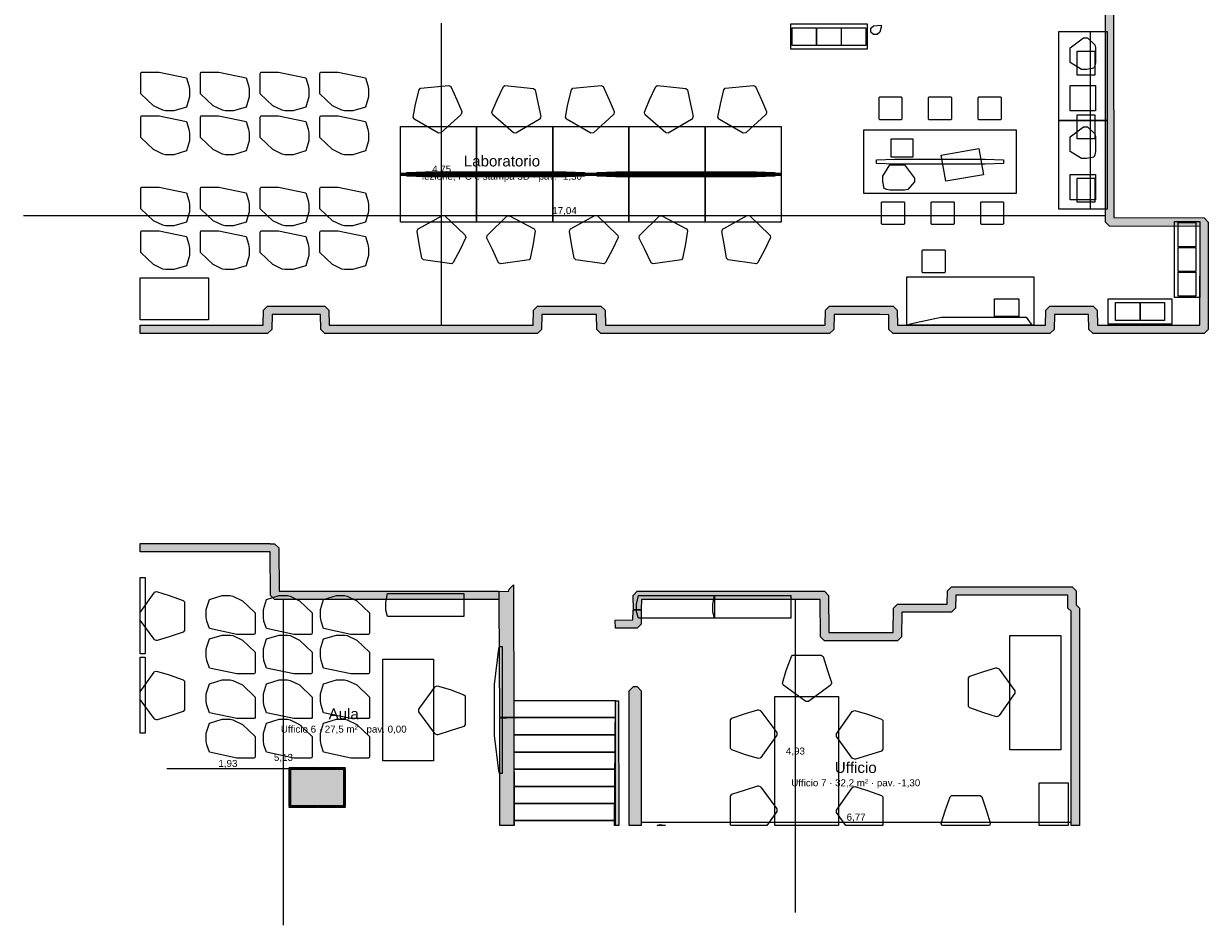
# Model space of a CAD drawing. Header units: millimetres. Extents: x -18533 to 137888, y -83624 to 7711.
# Tile 1 of 38: x -18533 to 125, y -83624 to -69428. Entities that reach past the tile are written whole.
import ezdxf
from ezdxf.enums import TextEntityAlignment as Align

# ---------------------------------------------------------------- set-up
doc = ezdxf.new("R2010")
doc.units = ezdxf.units.MM
for name, color, linetype in [('A-ARREDI', 9, 'Continuous'), ('A-MISURE', 40, 'Continuous'), ('A-MURI-ESISTENTI', 7, 'Continuous'), ('A-PILASTRI', 8, 'Continuous'), ('A-SCALE', 8, 'Continuous'), ('A-TESTI', 7, 'Continuous')]:
    doc.layers.add(name, color=color, linetype=linetype)
doc.styles.add('VISIO', font='arial.ttf')

msp = doc.modelspace()

# ---------------------------------------------------------------- hatches: boundary and pattern name
at = {"layer": 'A-MURI-ESISTENTI'}
for points in [[(-14760, -74175), (-14755, -73940), (-14690, -73875), (-13790, -73875), (-13725, -73940), (-13720, -74175), (-10510, -74175), (-10505, -73940), (-10440, -73875), (-9440, -73875), (-9375, -73940), (-9370, -74175), (-5910, -74175), (-5905, -73940), (-5840, -73875), (-4840, -73875), (-4775, -73940), (-4770, -74175), (-2440, -74175), (-2435, -73940), (-2370, -73875), (-1690, -73875), (-1625, -73940), (-1620, -74175), (-10, -74175), (-5, -72620), (-1430, -72615), (-1495, -72550), (-1495, -69220), (-1370, -69095), (-1365, -72480), (60, -72485), (125, -72550), (125, -74240), (60, -74305), (-1690, -74305), (-1755, -74240), (-1760, -74005), (-2300, -74005), (-2305, -74240), (-2370, -74305), (-4840, -74305), (-4905, -74240), (-4905, -74010), (-5050, -74005), (-5770, -74005), (-5775, -74240), (-5840, -74305), (-9440, -74305), (-9505, -74240), (-9510, -74005), (-10370, -74005), (-10375, -74240), (-10440, -74305), (-13790, -74305), (-13855, -74240), (-13860, -74005), (-14620, -74005), (-14625, -74240), (-14690, -74305), (-16700, -74305), (-16700, -74175), (-14760, -74175)], [(-14650, -77611), (-14650, -77615), (-14580, -77615), (-14515, -77680), (-14510, -78365), (-11050, -78365), (-11050, -78495), (-14580, -78495), (-14645, -78430), (-14650, -77745), (-16700, -77745), (-16700, -77611), (-14650, -77611)], [(-11035, -80350), (-11045, -78490), (-11045, -78370), (-10890, -78365), (-10885, -78330), (-10820, -78265), (-10814, -80354), (-11035, -80350)], [(-2035, -78680), (-2085, -78630), (-2090, -78425), (-3850, -78425), (-3855, -78630), (-3920, -78695), (-4700, -78695), (-4705, -79080), (-4770, -79145), (-5920, -79145), (-5985, -79080), (-5990, -78495), (-8800, -78495), (-8805, -78650), (-8930, -78655), (-8935, -78430), (-8870, -78365), (-5920, -78365), (-5855, -78430), (-5850, -79015), (-4840, -79015), (-4835, -78630), (-4770, -78565), (-3990, -78565), (-3985, -78360), (-3920, -78295), (-2020, -78295), (-1955, -78360), (-1955, -78580), (-1905, -78630), (-1905, -82050), (-2035, -82050), (-2035, -78680)], [(-9210, -78945), (-9215, -78820), (-8940, -78815), (-8935, -78660), (-8810, -78655), (-8805, -78880), (-8870, -78945), (-9210, -78945)], [(-8995, -79930), (-8930, -79865), (-8870, -79865), (-8805, -79930), (-8808, -82050), (-8995, -82050), (-8995, -79930)], [(-9214, -80088), (-9163, -80088), (-9158, -82050), (-9227, -82050), (-9214, -80088)], [(-11035, -80360), (-10814, -80354), (-10806, -82050), (-11035, -82050), (-11035, -80360)]]:
    msp.add_hatch(color=7, dxfattribs=at).paths.add_polyline_path(points)
at = {"layer": 'A-PILASTRI'}
for points in [[(-14351, -81157), (-14351, -81143), (-14347, -81139), (-13917, -81139), (-13913, -81143), (-13913, -81157), (-14351, -81157)], [(-13907, -81157), (-13907, -81143), (-13903, -81139), (-13473, -81139), (-13469, -81143), (-13469, -81157), (-13907, -81157)], [(-14333, -81745), (-14347, -81745), (-14351, -81741), (-14351, -81169), (-14347, -81165), (-14333, -81165), (-14333, -81745)], [(-14325, -81745), (-14325, -81165), (-13495, -81165), (-13495, -81745), (-14325, -81745)], [(-13487, -81165), (-13473, -81165), (-13469, -81169), (-13469, -81741), (-13473, -81745), (-13487, -81745), (-13487, -81165)], [(-13913, -81753), (-13913, -81767), (-13917, -81771), (-14347, -81771), (-14351, -81767), (-14351, -81753), (-13913, -81753)], [(-13469, -81753), (-13469, -81767), (-13473, -81771), (-13903, -81771), (-13907, -81767), (-13907, -81753), (-13469, -81753)]]:
    msp.add_hatch(color=8, dxfattribs=at).paths.add_polyline_path(points)

# ---------------------------------------------------------------- linework, layer by layer
at = {"layer": 'A-ARREDI'}
for points in [[(-5250, -69830), (-6450, -69830), (-6450, -69430), (-5250, -69430), (-5250, -69830)], [(-5250, -69830), (-6450, -69830), (-6450, -69430), (-5250, -69430), (-5250, -69830)], [(-6050, -69770), (-6430, -69770), (-6430, -69490), (-6050, -69490), (-6050, -69770)], [(-6050, -69770), (-6430, -69770), (-6430, -69490), (-6050, -69490), (-6050, -69770)], [(-6050, -69770), (-6430, -69770), (-6430, -69490), (-6050, -69490), (-6050, -69770)], [(-6050, -69770), (-6430, -69770), (-6430, -69490), (-6050, -69490), (-6050, -69770)], [(-5660, -69770), (-6040, -69770), (-6040, -69490), (-5660, -69490), (-5660, -69770)], [(-5660, -69770), (-6040, -69770), (-6040, -69490), (-5660, -69490), (-5660, -69770)], [(-5660, -69770), (-6040, -69770), (-6040, -69490), (-5660, -69490), (-5660, -69770)], [(-5660, -69770), (-6040, -69770), (-6040, -69490), (-5660, -69490), (-5660, -69770)], [(-5270, -69770), (-5650, -69770), (-5650, -69490), (-5270, -69490), (-5270, -69770)], [(-5270, -69770), (-5650, -69770), (-5650, -69490), (-5270, -69490), (-5270, -69770)], [(-5270, -69770), (-5650, -69770), (-5650, -69490), (-5270, -69490), (-5270, -69770)], [(-5270, -69770), (-5650, -69770), (-5650, -69490), (-5270, -69490), (-5270, -69770)], [(-5190, -69560), (-5190, -69500), (-5150, -69460), (-5030, -69450), (-5020, -69460), (-5050, -69560), (-5090, -69600), (-5150, -69600), (-5190, -69560)], [(-5190, -69560), (-5190, -69500), (-5150, -69460), (-5030, -69450), (-5020, -69460), (-5050, -69560), (-5090, -69600), (-5150, -69600), (-5190, -69560)], [(-1470, -69550), (-1470, -70950), (-2230, -70950), (-2230, -69550), (-1470, -69550)], [(-1470, -69550), (-1470, -70950), (-2230, -70950), (-2230, -69550), (-1470, -69550)], [(-1470, -69550), (-1470, -72350), (-1730, -72350), (-1730, -69550), (-1470, -69550)], [(-1470, -69550), (-1470, -72350), (-1730, -72350), (-1730, -69550), (-1470, -69550)], [(-1660, -70090), (-1680, -70130), (-1790, -70150), (-1870, -70150), (-2050, -70040), (-2050, -69810), (-1840, -69650), (-1780, -69650), (-1660, -69760), (-1650, -69810), (-1650, -70040), (-1660, -70090)], [(-1660, -70090), (-1680, -70130), (-1790, -70150), (-1870, -70150), (-2050, -70040), (-2050, -69810), (-1840, -69650), (-1780, -69650), (-1660, -69760), (-1650, -69810), (-1650, -70040), (-1660, -70090)], [(-1940, -70240), (-1940, -69860), (-1660, -69860), (-1660, -70240), (-1940, -70240)], [(-1940, -70240), (-1940, -69860), (-1660, -69860), (-1660, -70240), (-1940, -70240)], [(-15970, -70740), (-16170, -70800), (-16300, -70800), (-16340, -70790), (-16490, -70720), (-16690, -70530), (-16690, -70210), (-16680, -70190), (-16400, -70190), (-15970, -70280), (-15930, -70400), (-15920, -70460), (-15920, -70580), (-15970, -70740)], [(-15970, -70740), (-16170, -70800), (-16300, -70800), (-16340, -70790), (-16490, -70720), (-16690, -70530), (-16690, -70210), (-16680, -70190), (-16400, -70190), (-15970, -70280), (-15930, -70400), (-15920, -70460), (-15920, -70580), (-15970, -70740)], [(-15030, -70740), (-15230, -70800), (-15360, -70800), (-15400, -70790), (-15550, -70720), (-15750, -70530), (-15750, -70210), (-15740, -70190), (-15460, -70190), (-15030, -70280), (-14990, -70400), (-14980, -70460), (-14980, -70580), (-15030, -70740)], [(-15030, -70740), (-15230, -70800), (-15360, -70800), (-15400, -70790), (-15550, -70720), (-15750, -70530), (-15750, -70210), (-15740, -70190), (-15460, -70190), (-15030, -70280), (-14990, -70400), (-14980, -70460), (-14980, -70580), (-15030, -70740)], [(-14090, -70740), (-14290, -70800), (-14420, -70800), (-14460, -70790), (-14610, -70720), (-14810, -70530), (-14810, -70210), (-14800, -70190), (-14520, -70190), (-14090, -70280), (-14050, -70400), (-14040, -70460), (-14040, -70580), (-14090, -70740)], [(-14090, -70740), (-14290, -70800), (-14420, -70800), (-14460, -70790), (-14610, -70720), (-14810, -70530), (-14810, -70210), (-14800, -70190), (-14520, -70190), (-14090, -70280), (-14050, -70400), (-14040, -70460), (-14040, -70580), (-14090, -70740)], [(-13150, -70740), (-13350, -70800), (-13480, -70800), (-13520, -70790), (-13670, -70720), (-13870, -70530), (-13870, -70210), (-13860, -70190), (-13580, -70190), (-13150, -70280), (-13110, -70400), (-13100, -70460), (-13100, -70580), (-13150, -70740)], [(-13150, -70740), (-13350, -70800), (-13480, -70800), (-13520, -70790), (-13670, -70720), (-13870, -70530), (-13870, -70210), (-13860, -70190), (-13580, -70190), (-13150, -70280), (-13110, -70400), (-13100, -70460), (-13100, -70580), (-13150, -70740)], [(-11806, -70415), (-11713, -70626), (-11634, -70809), (-11633, -70819), (-11640, -70850), (-11648, -70861), (-11960, -71145), (-12000, -71149), (-12374, -70937), (-12385, -70928), (-12399, -70899), (-12360, -70694), (-12303, -70467), (-12285, -70445), (-11838, -70398), (-11806, -70415)], [(-11806, -70415), (-11713, -70626), (-11634, -70809), (-11633, -70819), (-11640, -70850), (-11648, -70861), (-11960, -71145), (-12000, -71149), (-12374, -70937), (-12385, -70928), (-12399, -70899), (-12360, -70694), (-12303, -70467), (-12285, -70445), (-11838, -70398), (-11806, -70415)], [(-10477, -70469), (-10430, -70695), (-10390, -70890), (-10392, -70900), (-10405, -70929), (-10416, -70938), (-10780, -71151), (-10820, -71147), (-11142, -70862), (-11151, -70851), (-11157, -70820), (-11077, -70627), (-10974, -70417), (-10952, -70399), (-10505, -70446), (-10477, -70469)], [(-10477, -70469), (-10430, -70695), (-10390, -70890), (-10392, -70900), (-10405, -70929), (-10416, -70938), (-10780, -71151), (-10820, -71147), (-11142, -70862), (-11151, -70851), (-11157, -70820), (-11077, -70627), (-10974, -70417), (-10952, -70399), (-10505, -70446), (-10477, -70469)], [(-9406, -70415), (-9313, -70626), (-9234, -70809), (-9233, -70819), (-9240, -70850), (-9248, -70861), (-9560, -71145), (-9600, -71149), (-9974, -70937), (-9985, -70928), (-9999, -70899), (-9960, -70694), (-9903, -70467), (-9885, -70445), (-9438, -70398), (-9406, -70415)], [(-9406, -70415), (-9313, -70626), (-9234, -70809), (-9233, -70819), (-9240, -70850), (-9248, -70861), (-9560, -71145), (-9600, -71149), (-9974, -70937), (-9985, -70928), (-9999, -70899), (-9960, -70694), (-9903, -70467), (-9885, -70445), (-9438, -70398), (-9406, -70415)], [(-8077, -70469), (-8030, -70695), (-7990, -70890), (-7992, -70900), (-8005, -70929), (-8016, -70938), (-8380, -71151), (-8420, -71147), (-8742, -70862), (-8751, -70851), (-8757, -70820), (-8677, -70627), (-8574, -70417), (-8552, -70399), (-8105, -70446), (-8077, -70469)], [(-8077, -70469), (-8030, -70695), (-7990, -70890), (-7992, -70900), (-8005, -70929), (-8016, -70938), (-8380, -71151), (-8420, -71147), (-8742, -70862), (-8751, -70851), (-8757, -70820), (-8677, -70627), (-8574, -70417), (-8552, -70399), (-8105, -70446), (-8077, -70469)], [(-7006, -70415), (-6913, -70626), (-6834, -70809), (-6833, -70819), (-6840, -70850), (-6848, -70861), (-7160, -71145), (-7200, -71149), (-7574, -70937), (-7585, -70928), (-7599, -70899), (-7560, -70694), (-7503, -70467), (-7485, -70445), (-7038, -70398), (-7006, -70415)], [(-7006, -70415), (-6913, -70626), (-6834, -70809), (-6833, -70819), (-6840, -70850), (-6848, -70861), (-7160, -71145), (-7200, -71149), (-7574, -70937), (-7585, -70928), (-7599, -70899), (-7560, -70694), (-7503, -70467), (-7485, -70445), (-7038, -70398), (-7006, -70415)], [(-1650, -70800), (-2050, -70800), (-2050, -70400), (-1650, -70400), (-1650, -70800)], [(-1650, -70800), (-2050, -70800), (-2050, -70400), (-1650, -70400), (-1650, -70800)], [(-5060, -70930), (-5060, -70590), (-5050, -70580), (-4710, -70580), (-4700, -70590), (-4700, -70930), (-4710, -70940), (-5050, -70940), (-5060, -70930)], [(-5060, -70930), (-5060, -70590), (-5050, -70580), (-4710, -70580), (-4700, -70590), (-4700, -70930), (-4710, -70940), (-5050, -70940), (-5060, -70930)], [(-4280, -70930), (-4280, -70590), (-4270, -70580), (-3930, -70580), (-3920, -70590), (-3920, -70930), (-3930, -70940), (-4270, -70940), (-4280, -70930)], [(-4280, -70930), (-4280, -70590), (-4270, -70580), (-3930, -70580), (-3920, -70590), (-3920, -70930), (-3930, -70940), (-4270, -70940), (-4280, -70930)], [(-3500, -70930), (-3500, -70590), (-3490, -70580), (-3150, -70580), (-3140, -70590), (-3140, -70930), (-3150, -70940), (-3490, -70940), (-3500, -70930)], [(-3500, -70930), (-3500, -70590), (-3490, -70580), (-3150, -70580), (-3140, -70590), (-3140, -70930), (-3150, -70940), (-3490, -70940), (-3500, -70930)], [(-15970, -71430), (-16170, -71490), (-16300, -71490), (-16340, -71480), (-16490, -71410), (-16690, -71220), (-16690, -70900), (-16680, -70880), (-16400, -70880), (-15970, -70970), (-15930, -71090), (-15920, -71150), (-15920, -71270), (-15970, -71430)], [(-15970, -71430), (-16170, -71490), (-16300, -71490), (-16340, -71480), (-16490, -71410), (-16690, -71220), (-16690, -70900), (-16680, -70880), (-16400, -70880), (-15970, -70970), (-15930, -71090), (-15920, -71150), (-15920, -71270), (-15970, -71430)], [(-15030, -71430), (-15230, -71490), (-15360, -71490), (-15400, -71480), (-15550, -71410), (-15750, -71220), (-15750, -70900), (-15740, -70880), (-15460, -70880), (-15030, -70970), (-14990, -71090), (-14980, -71150), (-14980, -71270), (-15030, -71430)], [(-15030, -71430), (-15230, -71490), (-15360, -71490), (-15400, -71480), (-15550, -71410), (-15750, -71220), (-15750, -70900), (-15740, -70880), (-15460, -70880), (-15030, -70970), (-14990, -71090), (-14980, -71150), (-14980, -71270), (-15030, -71430)], [(-14090, -71430), (-14290, -71490), (-14420, -71490), (-14460, -71480), (-14610, -71410), (-14810, -71220), (-14810, -70900), (-14800, -70880), (-14520, -70880), (-14090, -70970), (-14050, -71090), (-14040, -71150), (-14040, -71270), (-14090, -71430)], [(-14090, -71430), (-14290, -71490), (-14420, -71490), (-14460, -71480), (-14610, -71410), (-14810, -71220), (-14810, -70900), (-14800, -70880), (-14520, -70880), (-14090, -70970), (-14050, -71090), (-14040, -71150), (-14040, -71270), (-14090, -71430)], [(-13150, -71430), (-13350, -71490), (-13480, -71490), (-13520, -71480), (-13670, -71410), (-13870, -71220), (-13870, -70900), (-13860, -70880), (-13580, -70880), (-13150, -70970), (-13110, -71090), (-13100, -71150), (-13100, -71270), (-13150, -71430)], [(-13150, -71430), (-13350, -71490), (-13480, -71490), (-13520, -71480), (-13670, -71410), (-13870, -71220), (-13870, -70900), (-13860, -70880), (-13580, -70880), (-13150, -70970), (-13110, -71090), (-13100, -71150), (-13100, -71270), (-13150, -71430)], [(-1940, -71240), (-1940, -70860), (-1660, -70860), (-1660, -71240), (-1940, -71240)], [(-1940, -71240), (-1940, -70860), (-1660, -70860), (-1660, -71240), (-1940, -71240)], [(-11400, -71805), (-12600, -71805), (-12600, -71045), (-11400, -71045), (-11400, -71805)], [(-11400, -71805), (-12600, -71805), (-12600, -71045), (-11400, -71045), (-11400, -71805)], [(-10200, -71805), (-11400, -71805), (-11400, -71045), (-10200, -71045), (-10200, -71805)], [(-10200, -71805), (-11400, -71805), (-11400, -71045), (-10200, -71045), (-10200, -71805)], [(-9000, -71805), (-10200, -71805), (-10200, -71045), (-9000, -71045), (-9000, -71805)], [(-9000, -71805), (-10200, -71805), (-10200, -71045), (-9000, -71045), (-9000, -71805)], [(-7800, -71805), (-9000, -71805), (-9000, -71045), (-7800, -71045), (-7800, -71805)], [(-7800, -71805), (-9000, -71805), (-9000, -71045), (-7800, -71045), (-7800, -71805)], [(-6600, -71805), (-7800, -71805), (-7800, -71045), (-6600, -71045), (-6600, -71805)], [(-6600, -71805), (-7800, -71805), (-7800, -71045), (-6600, -71045), (-6600, -71805)], [(-1470, -70950), (-1470, -72350), (-2230, -72350), (-2230, -70950), (-1470, -70950)], [(-1470, -70950), (-1470, -72350), (-2230, -72350), (-2230, -70950), (-1470, -70950)], [(-1660, -71490), (-1680, -71530), (-1790, -71550), (-1870, -71550), (-2050, -71440), (-2050, -71210), (-1840, -71050), (-1780, -71050), (-1660, -71160), (-1650, -71210), (-1650, -71440), (-1660, -71490)], [(-1660, -71490), (-1680, -71530), (-1790, -71550), (-1870, -71550), (-2050, -71440), (-2050, -71210), (-1840, -71050), (-1780, -71050), (-1660, -71160), (-1650, -71210), (-1650, -71440), (-1660, -71490)], [(-5300, -71100), (-2900, -71100), (-2900, -72100), (-5300, -72100), (-5300, -71100)], [(-5300, -71100), (-2900, -71100), (-2900, -72100), (-5300, -72100), (-5300, -71100)], [(-4530, -71530), (-4870, -71530), (-4870, -71240), (-4530, -71240), (-4530, -71530)], [(-4530, -71530), (-4870, -71530), (-4870, -71240), (-4530, -71240), (-4530, -71530)], [(-4082, -71495), (-3491, -71391), (-3418, -71805), (-4009, -71909), (-4082, -71495)], [(-4082, -71495), (-3491, -71391), (-3418, -71805), (-4009, -71909), (-4082, -71495)], [(-5100, -71630), (-5100, -71570), (-4810, -71560), (-3390, -71560), (-3100, -71570), (-3100, -71630), (-3390, -71640), (-4810, -71640), (-5100, -71630)], [(-5100, -71630), (-5100, -71570), (-4810, -71560), (-3390, -71560), (-3100, -71570), (-3100, -71630), (-3390, -71640), (-4810, -71640), (-5100, -71630)], [(-12600, -71780), (-11400, -71780), (-11400, -71820), (-12600, -71820), (-12600, -71780)], [(-12600, -71780), (-11400, -71780), (-11400, -71820), (-12600, -71820), (-12600, -71780)], [(-12600, -71795), (-11400, -71795), (-11400, -72555), (-12600, -72555), (-12600, -71795)], [(-12600, -71795), (-11400, -71795), (-11400, -72555), (-12600, -72555), (-12600, -71795)], [(-12500, -71830), (-12500, -71770), (-12210, -71760), (-9990, -71760), (-9700, -71770), (-9700, -71830), (-9990, -71840), (-12210, -71840), (-12500, -71830)], [(-12500, -71830), (-12500, -71770), (-12210, -71760), (-9990, -71760), (-9700, -71770), (-9700, -71830), (-9990, -71840), (-12210, -71840), (-12500, -71830)], [(-11400, -71780), (-10200, -71780), (-10200, -71820), (-11400, -71820), (-11400, -71780)], [(-11400, -71780), (-10200, -71780), (-10200, -71820), (-11400, -71820), (-11400, -71780)], [(-11400, -71795), (-10200, -71795), (-10200, -72555), (-11400, -72555), (-11400, -71795)], [(-11400, -71795), (-10200, -71795), (-10200, -72555), (-11400, -72555), (-11400, -71795)], [(-10200, -71780), (-9000, -71780), (-9000, -71820), (-10200, -71820), (-10200, -71780)], [(-10200, -71780), (-9000, -71780), (-9000, -71820), (-10200, -71820), (-10200, -71780)], [(-10200, -71795), (-9000, -71795), (-9000, -72555), (-10200, -72555), (-10200, -71795)], [(-10200, -71795), (-9000, -71795), (-9000, -72555), (-10200, -72555), (-10200, -71795)], [(-9500, -71830), (-9500, -71770), (-9210, -71760), (-6990, -71760), (-6700, -71770), (-6700, -71830), (-6990, -71840), (-9210, -71840), (-9500, -71830)], [(-9500, -71830), (-9500, -71770), (-9210, -71760), (-6990, -71760), (-6700, -71770), (-6700, -71830), (-6990, -71840), (-9210, -71840), (-9500, -71830)], [(-9000, -71780), (-7800, -71780), (-7800, -71820), (-9000, -71820), (-9000, -71780)], [(-9000, -71780), (-7800, -71780), (-7800, -71820), (-9000, -71820), (-9000, -71780)], [(-9000, -71795), (-7800, -71795), (-7800, -72555), (-9000, -72555), (-9000, -71795)], [(-9000, -71795), (-7800, -71795), (-7800, -72555), (-9000, -72555), (-9000, -71795)], [(-7800, -71780), (-6600, -71780), (-6600, -71820), (-7800, -71820), (-7800, -71780)], [(-7800, -71780), (-6600, -71780), (-6600, -71820), (-7800, -71820), (-7800, -71780)], [(-7800, -71795), (-6600, -71795), (-6600, -72555), (-7800, -72555), (-7800, -71795)], [(-7800, -71795), (-6600, -71795), (-6600, -72555), (-7800, -72555), (-7800, -71795)], [(-4940, -72040), (-4980, -72020), (-5000, -71910), (-5000, -71830), (-4890, -71650), (-4660, -71650), (-4500, -71860), (-4500, -71920), (-4610, -72040), (-4660, -72050), (-4890, -72050), (-4940, -72040)], [(-4940, -72040), (-4980, -72020), (-5000, -71910), (-5000, -71830), (-4890, -71650), (-4660, -71650), (-4500, -71860), (-4500, -71920), (-4610, -72040), (-4660, -72050), (-4890, -72050), (-4940, -72040)], [(-1650, -72200), (-2050, -72200), (-2050, -71800), (-1650, -71800), (-1650, -72200)], [(-1650, -72200), (-2050, -72200), (-2050, -71800), (-1650, -71800), (-1650, -72200)], [(-15970, -72550), (-16170, -72610), (-16300, -72610), (-16340, -72600), (-16490, -72530), (-16690, -72340), (-16690, -72020), (-16680, -72000), (-16400, -72000), (-15970, -72090), (-15930, -72210), (-15920, -72270), (-15920, -72390), (-15970, -72550)], [(-15970, -72550), (-16170, -72610), (-16300, -72610), (-16340, -72600), (-16490, -72530), (-16690, -72340), (-16690, -72020), (-16680, -72000), (-16400, -72000), (-15970, -72090), (-15930, -72210), (-15920, -72270), (-15920, -72390), (-15970, -72550)], [(-15030, -72550), (-15230, -72610), (-15360, -72610), (-15400, -72600), (-15550, -72530), (-15750, -72340), (-15750, -72020), (-15740, -72000), (-15460, -72000), (-15030, -72090), (-14990, -72210), (-14980, -72270), (-14980, -72390), (-15030, -72550)], [(-15030, -72550), (-15230, -72610), (-15360, -72610), (-15400, -72600), (-15550, -72530), (-15750, -72340), (-15750, -72020), (-15740, -72000), (-15460, -72000), (-15030, -72090), (-14990, -72210), (-14980, -72270), (-14980, -72390), (-15030, -72550)], [(-14090, -72550), (-14290, -72610), (-14420, -72610), (-14460, -72600), (-14610, -72530), (-14810, -72340), (-14810, -72020), (-14800, -72000), (-14520, -72000), (-14090, -72090), (-14050, -72210), (-14040, -72270), (-14040, -72390), (-14090, -72550)], [(-14090, -72550), (-14290, -72610), (-14420, -72610), (-14460, -72600), (-14610, -72530), (-14810, -72340), (-14810, -72020), (-14800, -72000), (-14520, -72000), (-14090, -72090), (-14050, -72210), (-14040, -72270), (-14040, -72390), (-14090, -72550)], [(-13150, -72550), (-13350, -72610), (-13480, -72610), (-13520, -72600), (-13670, -72530), (-13870, -72340), (-13870, -72020), (-13860, -72000), (-13580, -72000), (-13150, -72090), (-13110, -72210), (-13100, -72270), (-13100, -72390), (-13150, -72550)], [(-13150, -72550), (-13350, -72610), (-13480, -72610), (-13520, -72600), (-13670, -72530), (-13870, -72340), (-13870, -72020), (-13860, -72000), (-13580, -72000), (-13150, -72090), (-13110, -72210), (-13100, -72270), (-13100, -72390), (-13150, -72550)], [(-1940, -72240), (-1940, -71860), (-1660, -71860), (-1660, -72240), (-1940, -72240)], [(-1940, -72240), (-1940, -71860), (-1660, -71860), (-1660, -72240), (-1940, -72240)], [(-5020, -72580), (-5020, -72240), (-5010, -72230), (-4670, -72230), (-4660, -72240), (-4660, -72580), (-4670, -72590), (-5010, -72590), (-5020, -72580)], [(-5020, -72580), (-5020, -72240), (-5010, -72230), (-4670, -72230), (-4660, -72240), (-4660, -72580), (-4670, -72590), (-5010, -72590), (-5020, -72580)], [(-4240, -72580), (-4240, -72240), (-4230, -72230), (-3890, -72230), (-3880, -72240), (-3880, -72580), (-3890, -72590), (-4230, -72590), (-4240, -72580)], [(-4240, -72580), (-4240, -72240), (-4230, -72230), (-3890, -72230), (-3880, -72240), (-3880, -72580), (-3890, -72590), (-4230, -72590), (-4240, -72580)], [(-3460, -72580), (-3460, -72240), (-3450, -72230), (-3110, -72230), (-3100, -72240), (-3100, -72580), (-3110, -72590), (-3450, -72590), (-3460, -72580)], [(-3460, -72580), (-3460, -72240), (-3450, -72230), (-3110, -72230), (-3100, -72240), (-3100, -72580), (-3110, -72590), (-3450, -72590), (-3460, -72580)], [(-12263, -73121), (-12302, -72893), (-12335, -72697), (-12334, -72687), (-12320, -72658), (-12308, -72650), (-11937, -72450), (-11897, -72455), (-11585, -72751), (-11577, -72763), (-11571, -72794), (-11658, -72983), (-11768, -73190), (-11791, -73207), (-12236, -73145), (-12263, -73121)], [(-12263, -73121), (-12302, -72893), (-12335, -72697), (-12334, -72687), (-12320, -72658), (-12308, -72650), (-11937, -72450), (-11897, -72455), (-11585, -72751), (-11577, -72763), (-11571, -72794), (-11658, -72983), (-11768, -73190), (-11791, -73207), (-12236, -73145), (-12263, -73121)], [(-11052, -73193), (-11151, -72985), (-11237, -72805), (-11239, -72795), (-11233, -72764), (-11224, -72753), (-10923, -72458), (-10883, -72452), (-10502, -72651), (-10490, -72660), (-10476, -72688), (-10508, -72894), (-10556, -73123), (-10573, -73146), (-11019, -73209), (-11052, -73193)], [(-11052, -73193), (-11151, -72985), (-11237, -72805), (-11239, -72795), (-11233, -72764), (-11224, -72753), (-10923, -72458), (-10883, -72452), (-10502, -72651), (-10490, -72660), (-10476, -72688), (-10508, -72894), (-10556, -73123), (-10573, -73146), (-11019, -73209), (-11052, -73193)], [(-9863, -73121), (-9902, -72893), (-9935, -72697), (-9934, -72687), (-9920, -72658), (-9908, -72650), (-9537, -72450), (-9497, -72455), (-9185, -72751), (-9177, -72763), (-9171, -72794), (-9258, -72983), (-9368, -73190), (-9391, -73207), (-9836, -73145), (-9863, -73121)], [(-9863, -73121), (-9902, -72893), (-9935, -72697), (-9934, -72687), (-9920, -72658), (-9908, -72650), (-9537, -72450), (-9497, -72455), (-9185, -72751), (-9177, -72763), (-9171, -72794), (-9258, -72983), (-9368, -73190), (-9391, -73207), (-9836, -73145), (-9863, -73121)], [(-8652, -73193), (-8751, -72985), (-8837, -72805), (-8839, -72795), (-8833, -72764), (-8824, -72753), (-8523, -72458), (-8483, -72452), (-8102, -72651), (-8090, -72660), (-8076, -72688), (-8108, -72894), (-8156, -73123), (-8173, -73146), (-8619, -73209), (-8652, -73193)], [(-8652, -73193), (-8751, -72985), (-8837, -72805), (-8839, -72795), (-8833, -72764), (-8824, -72753), (-8523, -72458), (-8483, -72452), (-8102, -72651), (-8090, -72660), (-8076, -72688), (-8108, -72894), (-8156, -73123), (-8173, -73146), (-8619, -73209), (-8652, -73193)], [(-7463, -73121), (-7502, -72893), (-7535, -72697), (-7534, -72687), (-7520, -72658), (-7508, -72650), (-7137, -72450), (-7097, -72455), (-6785, -72751), (-6777, -72763), (-6771, -72794), (-6858, -72983), (-6968, -73190), (-6991, -73207), (-7436, -73145), (-7463, -73121)], [(-7463, -73121), (-7502, -72893), (-7535, -72697), (-7534, -72687), (-7520, -72658), (-7508, -72650), (-7137, -72450), (-7097, -72455), (-6785, -72751), (-6777, -72763), (-6771, -72794), (-6858, -72983), (-6968, -73190), (-6991, -73207), (-7436, -73145), (-7463, -73121)], [(-10, -72540), (-10, -73740), (-410, -73740), (-410, -72540), (-10, -72540)], [(-10, -72540), (-10, -73740), (-410, -73740), (-410, -72540), (-10, -72540)], [(-70, -72560), (-70, -72940), (-350, -72940), (-350, -72560), (-70, -72560)], [(-70, -72560), (-70, -72940), (-350, -72940), (-350, -72560), (-70, -72560)], [(-70, -72560), (-70, -72940), (-350, -72940), (-350, -72560), (-70, -72560)], [(-70, -72560), (-70, -72940), (-350, -72940), (-350, -72560), (-70, -72560)], [(-15970, -73240), (-16170, -73300), (-16300, -73300), (-16340, -73290), (-16490, -73220), (-16690, -73030), (-16690, -72710), (-16680, -72690), (-16400, -72690), (-15970, -72780), (-15930, -72900), (-15920, -72960), (-15920, -73080), (-15970, -73240)], [(-15970, -73240), (-16170, -73300), (-16300, -73300), (-16340, -73290), (-16490, -73220), (-16690, -73030), (-16690, -72710), (-16680, -72690), (-16400, -72690), (-15970, -72780), (-15930, -72900), (-15920, -72960), (-15920, -73080), (-15970, -73240)], [(-15030, -73240), (-15230, -73300), (-15360, -73300), (-15400, -73290), (-15550, -73220), (-15750, -73030), (-15750, -72710), (-15740, -72690), (-15460, -72690), (-15030, -72780), (-14990, -72900), (-14980, -72960), (-14980, -73080), (-15030, -73240)], [(-15030, -73240), (-15230, -73300), (-15360, -73300), (-15400, -73290), (-15550, -73220), (-15750, -73030), (-15750, -72710), (-15740, -72690), (-15460, -72690), (-15030, -72780), (-14990, -72900), (-14980, -72960), (-14980, -73080), (-15030, -73240)], [(-14090, -73240), (-14290, -73300), (-14420, -73300), (-14460, -73290), (-14610, -73220), (-14810, -73030), (-14810, -72710), (-14800, -72690), (-14520, -72690), (-14090, -72780), (-14050, -72900), (-14040, -72960), (-14040, -73080), (-14090, -73240)], [(-14090, -73240), (-14290, -73300), (-14420, -73300), (-14460, -73290), (-14610, -73220), (-14810, -73030), (-14810, -72710), (-14800, -72690), (-14520, -72690), (-14090, -72780), (-14050, -72900), (-14040, -72960), (-14040, -73080), (-14090, -73240)], [(-13150, -73240), (-13350, -73300), (-13480, -73300), (-13520, -73290), (-13670, -73220), (-13870, -73030), (-13870, -72710), (-13860, -72690), (-13580, -72690), (-13150, -72780), (-13110, -72900), (-13100, -72960), (-13100, -73080), (-13150, -73240)], [(-13150, -73240), (-13350, -73300), (-13480, -73300), (-13520, -73290), (-13670, -73220), (-13870, -73030), (-13870, -72710), (-13860, -72690), (-13580, -72690), (-13150, -72780), (-13110, -72900), (-13100, -72960), (-13100, -73080), (-13150, -73240)], [(-70, -72950), (-70, -73330), (-350, -73330), (-350, -72950), (-70, -72950)], [(-70, -72950), (-70, -73330), (-350, -73330), (-350, -72950), (-70, -72950)], [(-70, -72950), (-70, -73330), (-350, -73330), (-350, -72950), (-70, -72950)], [(-70, -72950), (-70, -73330), (-350, -73330), (-350, -72950), (-70, -72950)], [(-4380, -73340), (-4380, -73000), (-4370, -72990), (-4030, -72990), (-4020, -73000), (-4020, -73340), (-4030, -73350), (-4370, -73350), (-4380, -73340)], [(-4380, -73340), (-4380, -73000), (-4370, -72990), (-4030, -72990), (-4020, -73000), (-4020, -73340), (-4030, -73350), (-4370, -73350), (-4380, -73340)], [(-15620, -74090), (-16700, -74090), (-16700, -73430), (-15620, -73430), (-15620, -74090)], [(-15620, -74090), (-16700, -74090), (-16700, -73430), (-15620, -73430), (-15620, -74090)], [(-2625, -74175), (-4625, -74175), (-4625, -73415), (-2625, -73415), (-2625, -74175)], [(-2625, -74175), (-4625, -74175), (-4625, -73415), (-2625, -73415), (-2625, -74175)], [(-70, -73340), (-70, -73720), (-350, -73720), (-350, -73340), (-70, -73340)], [(-70, -73340), (-70, -73720), (-350, -73720), (-350, -73340), (-70, -73340)], [(-70, -73340), (-70, -73720), (-350, -73720), (-350, -73340), (-70, -73340)], [(-70, -73340), (-70, -73720), (-350, -73720), (-350, -73340), (-70, -73340)], [(-3240, -73760), (-2860, -73760), (-2860, -74040), (-3240, -74040), (-3240, -73760)], [(-3240, -73760), (-2860, -73760), (-2860, -74040), (-3240, -74040), (-3240, -73760)], [(-1450, -73760), (-450, -73760), (-450, -74160), (-1450, -74160), (-1450, -73760)], [(-1450, -73760), (-450, -73760), (-450, -74160), (-1450, -74160), (-1450, -73760)], [(-1335, -73820), (-955, -73820), (-955, -74100), (-1335, -74100), (-1335, -73820)], [(-1335, -73820), (-955, -73820), (-955, -74100), (-1335, -74100), (-1335, -73820)], [(-1335, -73820), (-955, -73820), (-955, -74100), (-1335, -74100), (-1335, -73820)], [(-1335, -73820), (-955, -73820), (-955, -74100), (-1335, -74100), (-1335, -73820)], [(-945, -73820), (-565, -73820), (-565, -74100), (-945, -74100), (-945, -73820)], [(-945, -73820), (-565, -73820), (-565, -74100), (-945, -74100), (-945, -73820)], [(-945, -73820), (-565, -73820), (-565, -74100), (-945, -74100), (-945, -73820)], [(-945, -73820), (-565, -73820), (-565, -74100), (-945, -74100), (-945, -73820)], [(-2665, -74160), (-2665, -74180), (-4585, -74180), (-4585, -74160), (-4505, -74140), (-4085, -74050), (-2745, -74050), (-2665, -74160)], [(-2665, -74160), (-2665, -74180), (-4585, -74180), (-4585, -74160), (-4505, -74140), (-4085, -74050), (-2745, -74050), (-2665, -74160)], [(-16700, -79350), (-16700, -78150), (-16620, -78150), (-16620, -79350), (-16700, -79350)], [(-16700, -79350), (-16700, -78150), (-16620, -78150), (-16620, -79350), (-16700, -79350)], [(-16020, -79010), (-16240, -79080), (-16430, -79140), (-16440, -79140), (-16470, -79130), (-16480, -79120), (-16700, -78821), (-16700, -78698), (-16480, -78390), (-16470, -78380), (-16440, -78370), (-16240, -78430), (-16020, -78510), (-16000, -78530), (-16000, -78980), (-16020, -79010)], [(-16020, -79010), (-16240, -79080), (-16430, -79140), (-16440, -79140), (-16470, -79130), (-16480, -79120), (-16700, -78821), (-16700, -78698), (-16480, -78390), (-16470, -78380), (-16440, -78370), (-16240, -78430), (-16020, -78510), (-16000, -78530), (-16000, -78980), (-16020, -79010)], [(-15608, -78493), (-15408, -78433), (-15278, -78433), (-15238, -78443), (-15088, -78513), (-14888, -78703), (-14888, -79023), (-14898, -79043), (-15178, -79043), (-15608, -78953), (-15648, -78833), (-15658, -78773), (-15658, -78653), (-15608, -78493)], [(-15608, -78493), (-15408, -78433), (-15278, -78433), (-15238, -78443), (-15088, -78513), (-14888, -78703), (-14888, -79023), (-14898, -79043), (-15178, -79043), (-15608, -78953), (-15648, -78833), (-15658, -78773), (-15658, -78653), (-15608, -78493)], [(-14708, -78493), (-14508, -78433), (-14378, -78433), (-14338, -78443), (-14188, -78513), (-13988, -78703), (-13988, -79023), (-13998, -79043), (-14278, -79043), (-14708, -78953), (-14748, -78833), (-14758, -78773), (-14758, -78653), (-14708, -78493)], [(-14708, -78493), (-14508, -78433), (-14378, -78433), (-14338, -78443), (-14188, -78513), (-13988, -78703), (-13988, -79023), (-13998, -79043), (-14278, -79043), (-14708, -78953), (-14748, -78833), (-14758, -78773), (-14758, -78653), (-14708, -78493)], [(-13808, -78493), (-13608, -78433), (-13478, -78433), (-13438, -78443), (-13288, -78513), (-13088, -78703), (-13088, -79023), (-13098, -79043), (-13378, -79043), (-13808, -78953), (-13848, -78833), (-13858, -78773), (-13858, -78653), (-13808, -78493)], [(-13808, -78493), (-13608, -78433), (-13478, -78433), (-13438, -78443), (-13288, -78513), (-13088, -78703), (-13088, -79023), (-13098, -79043), (-13378, -79043), (-13808, -78953), (-13848, -78833), (-13858, -78773), (-13858, -78653), (-13808, -78493)], [(-11600, -78760), (-12800, -78760), (-12830, -78660), (-12830, -78540), (-12800, -78400), (-11600, -78400), (-11600, -78760)], [(-11600, -78760), (-12800, -78760), (-12830, -78660), (-12830, -78540), (-12800, -78400), (-11600, -78400), (-11600, -78760)], [(-7650, -78790), (-8850, -78790), (-8880, -78690), (-8880, -78570), (-8850, -78430), (-7650, -78430), (-7650, -78790)], [(-7650, -78790), (-8850, -78790), (-8880, -78690), (-8880, -78570), (-8850, -78430), (-7650, -78430), (-7650, -78790)], [(-6450, -78790), (-7650, -78790), (-7680, -78690), (-7680, -78570), (-7650, -78430), (-6450, -78430), (-6450, -78790)], [(-6450, -78790), (-7650, -78790), (-7680, -78690), (-7680, -78570), (-7650, -78430), (-6450, -78430), (-6450, -78790)], [(-15608, -79113), (-15408, -79053), (-15278, -79053), (-15238, -79063), (-15088, -79133), (-14888, -79323), (-14888, -79643), (-14898, -79663), (-15178, -79663), (-15608, -79573), (-15648, -79453), (-15658, -79393), (-15658, -79273), (-15608, -79113)], [(-15608, -79113), (-15408, -79053), (-15278, -79053), (-15238, -79063), (-15088, -79133), (-14888, -79323), (-14888, -79643), (-14898, -79663), (-15178, -79663), (-15608, -79573), (-15648, -79453), (-15658, -79393), (-15658, -79273), (-15608, -79113)], [(-14708, -79113), (-14508, -79053), (-14378, -79053), (-14338, -79063), (-14188, -79133), (-13988, -79323), (-13988, -79643), (-13998, -79663), (-14278, -79663), (-14708, -79573), (-14748, -79453), (-14758, -79393), (-14758, -79273), (-14708, -79113)], [(-14708, -79113), (-14508, -79053), (-14378, -79053), (-14338, -79063), (-14188, -79133), (-13988, -79323), (-13988, -79643), (-13998, -79663), (-14278, -79663), (-14708, -79573), (-14748, -79453), (-14758, -79393), (-14758, -79273), (-14708, -79113)], [(-13808, -79113), (-13608, -79053), (-13478, -79053), (-13438, -79063), (-13288, -79133), (-13088, -79323), (-13088, -79643), (-13098, -79663), (-13378, -79663), (-13808, -79573), (-13848, -79453), (-13858, -79393), (-13858, -79273), (-13808, -79113)], [(-13808, -79113), (-13608, -79053), (-13478, -79053), (-13438, -79063), (-13288, -79133), (-13088, -79323), (-13088, -79643), (-13098, -79663), (-13378, -79663), (-13808, -79573), (-13848, -79453), (-13858, -79393), (-13858, -79273), (-13808, -79113)], [(-2200, -79060), (-2200, -80860), (-3000, -80860), (-3000, -79060), (-2200, -79060)], [(-2200, -79060), (-2200, -80860), (-3000, -80860), (-3000, -79060), (-2200, -79060)], [(-11038, -81233), (-11048, -81193), (-11118, -80633), (-11118, -79833), (-11048, -79273), (-11038, -79233), (-10998, -79233), (-10998, -81233), (-11038, -81233)], [(-11038, -81233), (-11048, -81193), (-11118, -80633), (-11118, -79833), (-11048, -79273), (-11038, -79233), (-10998, -79233), (-10998, -81233), (-11038, -81233)], [(-16700, -80600), (-16700, -79400), (-16620, -79400), (-16620, -80600), (-16700, -80600)], [(-16700, -80600), (-16700, -79400), (-16620, -79400), (-16620, -80600), (-16700, -80600)], [(-12878, -81033), (-12878, -79433), (-12078, -79433), (-12078, -81033), (-12878, -81033)], [(-12878, -81033), (-12878, -79433), (-12078, -79433), (-12078, -81033), (-12878, -81033)], [(-5942, -79390), (-5872, -79610), (-5812, -79800), (-5812, -79810), (-5822, -79840), (-5832, -79850), (-6172, -80100), (-6212, -80100), (-6562, -79850), (-6572, -79840), (-6582, -79810), (-6522, -79610), (-6442, -79390), (-6422, -79370), (-5972, -79370), (-5942, -79390)], [(-5942, -79390), (-5872, -79610), (-5812, -79800), (-5812, -79810), (-5822, -79840), (-5832, -79850), (-6172, -80100), (-6212, -80100), (-6562, -79850), (-6572, -79840), (-6582, -79810), (-6522, -79610), (-6442, -79390), (-6422, -79370), (-5972, -79370), (-5942, -79390)], [(-16020, -80260), (-16240, -80330), (-16430, -80390), (-16440, -80390), (-16470, -80380), (-16480, -80370), (-16700, -80071), (-16700, -79948), (-16480, -79640), (-16470, -79630), (-16440, -79620), (-16240, -79680), (-16020, -79760), (-16000, -79780), (-16000, -80230), (-16020, -80260)], [(-16020, -80260), (-16240, -80330), (-16430, -80390), (-16440, -80390), (-16470, -80380), (-16480, -80370), (-16700, -80071), (-16700, -79948), (-16480, -79640), (-16470, -79630), (-16440, -79620), (-16240, -79680), (-16020, -79760), (-16000, -79780), (-16000, -80230), (-16020, -80260)], [(-3630, -79700), (-3410, -79630), (-3220, -79570), (-3210, -79570), (-3180, -79580), (-3170, -79590), (-2920, -79930), (-2920, -79970), (-3170, -80320), (-3180, -80330), (-3210, -80340), (-3410, -80280), (-3630, -80200), (-3650, -80180), (-3650, -79730), (-3630, -79700)], [(-3630, -79700), (-3410, -79630), (-3220, -79570), (-3210, -79570), (-3180, -79580), (-3170, -79590), (-2920, -79930), (-2920, -79970), (-3170, -80320), (-3180, -80330), (-3210, -80340), (-3410, -80280), (-3630, -80200), (-3650, -80180), (-3650, -79730), (-3630, -79700)], [(-15608, -79820), (-15408, -79760), (-15278, -79760), (-15238, -79770), (-15088, -79840), (-14888, -80030), (-14888, -80350), (-14898, -80370), (-15178, -80370), (-15608, -80280), (-15648, -80160), (-15658, -80100), (-15658, -79980), (-15608, -79820)], [(-15608, -79820), (-15408, -79760), (-15278, -79760), (-15238, -79770), (-15088, -79840), (-14888, -80030), (-14888, -80350), (-14898, -80370), (-15178, -80370), (-15608, -80280), (-15648, -80160), (-15658, -80100), (-15658, -79980), (-15608, -79820)], [(-14708, -79820), (-14508, -79760), (-14378, -79760), (-14338, -79770), (-14188, -79840), (-13988, -80030), (-13988, -80350), (-13998, -80370), (-14278, -80370), (-14708, -80280), (-14748, -80160), (-14758, -80100), (-14758, -79980), (-14708, -79820)], [(-14708, -79820), (-14508, -79760), (-14378, -79760), (-14338, -79770), (-14188, -79840), (-13988, -80030), (-13988, -80350), (-13998, -80370), (-14278, -80370), (-14708, -80280), (-14748, -80160), (-14758, -80100), (-14758, -79980), (-14708, -79820)], [(-13808, -79820), (-13608, -79760), (-13478, -79760), (-13438, -79770), (-13288, -79840), (-13088, -80030), (-13088, -80350), (-13098, -80370), (-13378, -80370), (-13808, -80280), (-13848, -80160), (-13858, -80100), (-13858, -79980), (-13808, -79820)], [(-13808, -79820), (-13608, -79760), (-13478, -79760), (-13438, -79770), (-13288, -79840), (-13088, -80030), (-13088, -80350), (-13098, -80370), (-13378, -80370), (-13808, -80280), (-13848, -80160), (-13858, -80100), (-13858, -79980), (-13808, -79820)], [(-11598, -80493), (-11818, -80563), (-12008, -80623), (-12018, -80623), (-12048, -80613), (-12058, -80603), (-12308, -80263), (-12308, -80223), (-12058, -79873), (-12048, -79863), (-12018, -79853), (-11818, -79913), (-11598, -79993), (-11578, -80013), (-11578, -80463), (-11598, -80493)], [(-11598, -80493), (-11818, -80563), (-12008, -80623), (-12018, -80623), (-12048, -80613), (-12058, -80603), (-12308, -80263), (-12308, -80223), (-12058, -79873), (-12048, -79863), (-12018, -79853), (-11818, -79913), (-11598, -79993), (-11578, -80013), (-11578, -80463), (-11598, -80493)], [(-5702, -80020), (-5702, -82050), (-6702, -82050), (-6702, -80020), (-5702, -80020)], [(-5702, -80020), (-5702, -82050), (-6702, -82050), (-6702, -80020), (-5702, -80020)], [(-15608, -80440), (-15408, -80380), (-15278, -80380), (-15238, -80390), (-15088, -80460), (-14888, -80650), (-14888, -80970), (-14898, -80990), (-15178, -80990), (-15608, -80900), (-15648, -80780), (-15658, -80720), (-15658, -80600), (-15608, -80440)], [(-15608, -80440), (-15408, -80380), (-15278, -80380), (-15238, -80390), (-15088, -80460), (-14888, -80650), (-14888, -80970), (-14898, -80990), (-15178, -80990), (-15608, -80900), (-15648, -80780), (-15658, -80720), (-15658, -80600), (-15608, -80440)], [(-14708, -80440), (-14508, -80380), (-14378, -80380), (-14338, -80390), (-14188, -80460), (-13988, -80650), (-13988, -80970), (-13998, -80990), (-14278, -80990), (-14708, -80900), (-14748, -80780), (-14758, -80720), (-14758, -80600), (-14708, -80440)], [(-14708, -80440), (-14508, -80380), (-14378, -80380), (-14338, -80390), (-14188, -80460), (-13988, -80650), (-13988, -80970), (-13998, -80990), (-14278, -80990), (-14708, -80900), (-14748, -80780), (-14758, -80720), (-14758, -80600), (-14708, -80440)], [(-13808, -80440), (-13608, -80380), (-13478, -80380), (-13438, -80390), (-13288, -80460), (-13088, -80650), (-13088, -80970), (-13098, -80990), (-13378, -80990), (-13808, -80900), (-13848, -80780), (-13858, -80720), (-13858, -80600), (-13808, -80440)], [(-13808, -80440), (-13608, -80380), (-13478, -80380), (-13438, -80390), (-13288, -80460), (-13088, -80650), (-13088, -80970), (-13098, -80990), (-13378, -80990), (-13808, -80900), (-13848, -80780), (-13858, -80720), (-13858, -80600), (-13808, -80440)], [(-7382, -80360), (-7162, -80290), (-6972, -80230), (-6962, -80230), (-6932, -80240), (-6922, -80250), (-6672, -80590), (-6672, -80630), (-6922, -80980), (-6932, -80990), (-6962, -81000), (-7162, -80940), (-7382, -80860), (-7402, -80840), (-7402, -80390), (-7382, -80360)], [(-7382, -80360), (-7162, -80290), (-6972, -80230), (-6962, -80230), (-6932, -80240), (-6922, -80250), (-6672, -80590), (-6672, -80630), (-6922, -80980), (-6932, -80990), (-6962, -81000), (-7162, -80940), (-7382, -80860), (-7402, -80840), (-7402, -80390), (-7382, -80360)], [(-5022, -80880), (-5242, -80950), (-5432, -81010), (-5442, -81010), (-5472, -81000), (-5482, -80990), (-5732, -80650), (-5732, -80610), (-5482, -80260), (-5472, -80250), (-5442, -80240), (-5242, -80300), (-5022, -80380), (-5002, -80400), (-5002, -80850), (-5022, -80880)], [(-5022, -80880), (-5242, -80950), (-5432, -81010), (-5442, -81010), (-5472, -81000), (-5482, -80990), (-5732, -80650), (-5732, -80610), (-5482, -80260), (-5472, -80250), (-5442, -80240), (-5242, -80300), (-5022, -80380), (-5002, -80400), (-5002, -80850), (-5022, -80880)], [(-7382, -81560), (-7162, -81490), (-6972, -81430), (-6962, -81430), (-6932, -81440), (-6922, -81450), (-6672, -81790), (-6672, -81830), (-6829, -82050), (-7392, -82050), (-7402, -82040), (-7402, -81590), (-7382, -81560)], [(-7382, -81560), (-7162, -81490), (-6972, -81430), (-6962, -81430), (-6932, -81440), (-6922, -81450), (-6672, -81790), (-6672, -81830), (-6829, -82050), (-7392, -82050), (-7402, -82040), (-7402, -81590), (-7382, -81560)], [(-5732, -81850), (-5732, -81810), (-5482, -81460), (-5472, -81450), (-5442, -81440), (-5242, -81500), (-5022, -81580), (-5002, -81600), (-5002, -82050), (-5585, -82050), (-5732, -81850)], [(-5732, -81850), (-5732, -81810), (-5482, -81460), (-5472, -81450), (-5442, -81440), (-5242, -81500), (-5022, -81580), (-5002, -81600), (-5002, -82050), (-5585, -82050), (-5732, -81850)], [(-2540, -81380), (-2080, -81380), (-2080, -82050), (-2540, -82050), (-2540, -81380)], [(-2540, -81380), (-2080, -81380), (-2080, -82050), (-2540, -82050), (-2540, -81380)], [(-3440, -81600), (-3370, -81820), (-3310, -82010), (-3310, -82020), (-3320, -82050), (-4070, -82050), (-4080, -82020), (-4020, -81820), (-3940, -81600), (-3920, -81580), (-3470, -81580), (-3440, -81600)], [(-3440, -81600), (-3370, -81820), (-3310, -82010), (-3310, -82020), (-3320, -82050), (-4070, -82050), (-4080, -82020), (-4020, -81820), (-3940, -81600), (-3920, -81580), (-3470, -81580), (-3440, -81600)], [(-8545, -82046), (-8507, -82035), (-8444, -82045), (-8423, -82050), (-8553, -82050), (-8545, -82046)], [(-8545, -82046), (-8507, -82035), (-8444, -82045), (-8423, -82050), (-8553, -82050), (-8545, -82046)]]:
    msp.add_lwpolyline(points, close=True, dxfattribs=at)
at = {"layer": 'A-MISURE'}
for p, q in [((-11950, -74174), (-11950, -69421)), ((-18533, -72450), (-1496, -72450)), ((-14442, -83624), (-14442, -78496)), ((-6378, -83424), (-6378, -78496)), ((-16280, -81155), (-14352, -81155)), ((-8807, -82000), (-2036, -82000))]:
    msp.add_line(p, q, dxfattribs=at)
at = {"layer": 'A-MURI-ESISTENTI'}
msp.add_lwpolyline([(-1370, -69095), (-1365, -72480), (60, -72485), (125, -72550), (125, -74240), (60, -74305), (-1690, -74305), (-1755, -74240), (-1760, -74005), (-2300, -74005), (-2305, -74240), (-2370, -74305), (-4840, -74305), (-4905, -74240), (-4905, -74010), (-5050, -74005), (-5770, -74005), (-5775, -74240), (-5840, -74305), (-9440, -74305), (-9505, -74240), (-9510, -74005), (-10370, -74005), (-10375, -74240), (-10440, -74305), (-13790, -74305), (-13855, -74240), (-13860, -74005), (-14620, -74005), (-14625, -74240), (-14690, -74305), (-16700, -74305), (-16700, -74175), (-14760, -74175), (-14760, -74175), (-14755, -73940), (-14690, -73875), (-13790, -73875), (-13725, -73940), (-13720, -74175), (-10510, -74175), (-10505, -73940), (-10440, -73875), (-9440, -73875), (-9375, -73940), (-9370, -74175), (-5910, -74175), (-5905, -73940), (-5840, -73875), (-4840, -73875), (-4775, -73940), (-4770, -74175), (-2440, -74175), (-2435, -73940), (-2370, -73875), (-1690, -73875), (-1625, -73940), (-1620, -74175), (-10, -74175), (-5, -72620), (-1430, -72615), (-1495, -72550), (-1495, -69220)], dxfattribs=at)
for points in [[(-14650, -77611), (-14650, -77615), (-14580, -77615), (-14515, -77680), (-14510, -78365), (-11050, -78365), (-11050, -78495), (-14580, -78495), (-14645, -78430), (-14650, -77745), (-16700, -77745), (-16700, -77611), (-14650, -77611)], [(-11035, -80350), (-11045, -78490), (-11045, -78370), (-10890, -78365), (-10885, -78330), (-10820, -78265), (-10814, -80354), (-11035, -80350)], [(-2035, -78680), (-2085, -78630), (-2090, -78425), (-3850, -78425), (-3855, -78630), (-3920, -78695), (-4700, -78695), (-4705, -79080), (-4770, -79145), (-5920, -79145), (-5985, -79080), (-5990, -78495), (-8800, -78495), (-8805, -78650), (-8930, -78655), (-8935, -78430), (-8870, -78365), (-5920, -78365), (-5855, -78430), (-5850, -79015), (-4840, -79015), (-4835, -78630), (-4770, -78565), (-3990, -78565), (-3985, -78360), (-3920, -78295), (-2020, -78295), (-1955, -78360), (-1955, -78580), (-1905, -78630), (-1905, -82050), (-2035, -82050), (-2035, -78680)], [(-9210, -78945), (-9215, -78820), (-8940, -78815), (-8935, -78660), (-8810, -78655), (-8805, -78880), (-8870, -78945), (-9210, -78945)], [(-8995, -79930), (-8930, -79865), (-8870, -79865), (-8805, -79930), (-8808, -82050), (-8995, -82050), (-8995, -79930)], [(-9214, -80088), (-9163, -80088), (-9158, -82050), (-9227, -82050), (-9214, -80088)], [(-11035, -80360), (-10814, -80354), (-10806, -82050), (-11035, -82050), (-11035, -80360)]]:
    msp.add_lwpolyline(points, close=True, dxfattribs=at)
at = {"layer": 'A-PILASTRI'}
for points in [[(-14351, -81157), (-14351, -81143), (-14347, -81139), (-13917, -81139), (-13913, -81143), (-13913, -81157), (-14351, -81157)], [(-13907, -81157), (-13907, -81143), (-13903, -81139), (-13473, -81139), (-13469, -81143), (-13469, -81157), (-13907, -81157)], [(-14333, -81745), (-14347, -81745), (-14351, -81741), (-14351, -81169), (-14347, -81165), (-14333, -81165), (-14333, -81745)], [(-14325, -81745), (-14325, -81165), (-13495, -81165), (-13495, -81745), (-14325, -81745)], [(-13487, -81165), (-13473, -81165), (-13469, -81169), (-13469, -81741), (-13473, -81745), (-13487, -81745), (-13487, -81165)], [(-13913, -81753), (-13913, -81767), (-13917, -81771), (-14347, -81771), (-14351, -81767), (-14351, -81753), (-13913, -81753)], [(-13469, -81753), (-13469, -81767), (-13473, -81771), (-13903, -81771), (-13907, -81767), (-13907, -81753), (-13469, -81753)]]:
    msp.add_lwpolyline(points, close=True, dxfattribs=at)
at = {"layer": 'A-SCALE'}
for p, q in [((-9214, -80088), (-10814, -80088)), ((-10814, -80088), (-10814, -80353)), ((-9214, -80088), (-10814, -80088)), ((-10814, -80088), (-10814, -80353)), ((-9214, -80353), (-9214, -80088)), ((-9214, -80353), (-9214, -80088)), ((-10814, -80353), (-9214, -80353)), ((-10814, -80353), (-9214, -80353)), ((-9214, -80353), (-10814, -80353)), ((-10814, -80353), (-10814, -80624)), ((-9214, -80353), (-10814, -80353)), ((-10814, -80353), (-10814, -80624)), ((-9214, -80624), (-9214, -80353)), ((-9214, -80624), (-9214, -80353)), ((-10814, -80624), (-9214, -80624)), ((-10814, -80624), (-9214, -80624)), ((-9214, -80624), (-10814, -80624)), ((-10814, -80624), (-10814, -80896)), ((-9214, -80624), (-10814, -80624)), ((-10814, -80624), (-10814, -80896)), ((-9214, -80896), (-9214, -80624)), ((-9214, -80896), (-9214, -80624)), ((-10814, -80896), (-9214, -80896)), ((-10814, -80896), (-9214, -80896)), ((-9214, -80896), (-10814, -80896)), ((-10814, -80896), (-10814, -81168)), ((-9214, -80896), (-10814, -80896)), ((-10814, -80896), (-10814, -81168)), ((-9214, -81168), (-9214, -80896)), ((-9214, -81168), (-9214, -80896)), ((-10814, -81168), (-9214, -81168)), ((-10814, -81168), (-9214, -81168)), ((-9214, -81168), (-10814, -81168)), ((-10814, -81168), (-10814, -81439)), ((-9214, -81168), (-10814, -81168)), ((-10814, -81168), (-10814, -81439)), ((-9214, -81439), (-9214, -81168)), ((-9214, -81439), (-9214, -81168)), ((-10814, -81439), (-9214, -81439)), ((-10814, -81439), (-9214, -81439)), ((-9214, -81439), (-10814, -81439)), ((-10814, -81439), (-10814, -81704)), ((-9214, -81439), (-10814, -81439)), ((-10814, -81439), (-10814, -81704)), ((-9214, -81704), (-9214, -81439)), ((-9214, -81704), (-9214, -81439)), ((-10814, -81704), (-9214, -81704)), ((-10814, -81704), (-9214, -81704)), ((-9214, -81704), (-10814, -81704)), ((-10814, -81704), (-10814, -81976)), ((-9214, -81704), (-10814, -81704)), ((-10814, -81704), (-10814, -81976)), ((-9214, -81976), (-9214, -81704)), ((-9214, -81976), (-9214, -81704)), ((-10814, -81976), (-9214, -81976)), ((-10814, -81976), (-9214, -81976)), ((-9214, -81976), (-10814, -81976)), ((-10814, -81976), (-10814, -82050)), ((-9214, -81976), (-10814, -81976)), ((-10814, -81976), (-10814, -82050)), ((-9214, -82050), (-9214, -81976)), ((-9214, -82050), (-9214, -81976))]:
    msp.add_line(p, q, dxfattribs=at)

# ---------------------------------------------------------------- texts
at = {"layer": 'A-MISURE', "style": 'VISIO'}
for s, p in [('4,75', (-11950, -71717)), ('17,04', (-10014, -72370)), ('5,13', (-14442, -80980)), ('4,93', (-6378, -80880)), ('1,93', (-15316, -81075)), ('6,77', (-5422, -81920))]:
    msp.add_text(s, height=110, dxfattribs=at).set_placement(p, align=Align.MIDDLE_CENTER)
at = {"layer": 'A-TESTI', "style": 'VISIO'}
for s, height, p in [('Laboratorio', 170, (-11000, -71590)), ('lezione, PC e stampa 3D · pav. -1,30', 110, (-11000, -71830)), ('Aula', 170, (-13492, -80295)), ('Ufficio 6 · 27,5 m² · pav. 0,00', 110, (-13492, -80535)), ('Ufficio', 170, (-5428, -81140)), ('Ufficio 7 · 32,2 m² · pav. -1,30', 110, (-5428, -81380))]:
    msp.add_text(s, height=height, dxfattribs=at).set_placement(p, align=Align.MIDDLE_CENTER)

doc.saveas('drawing.dxf')
